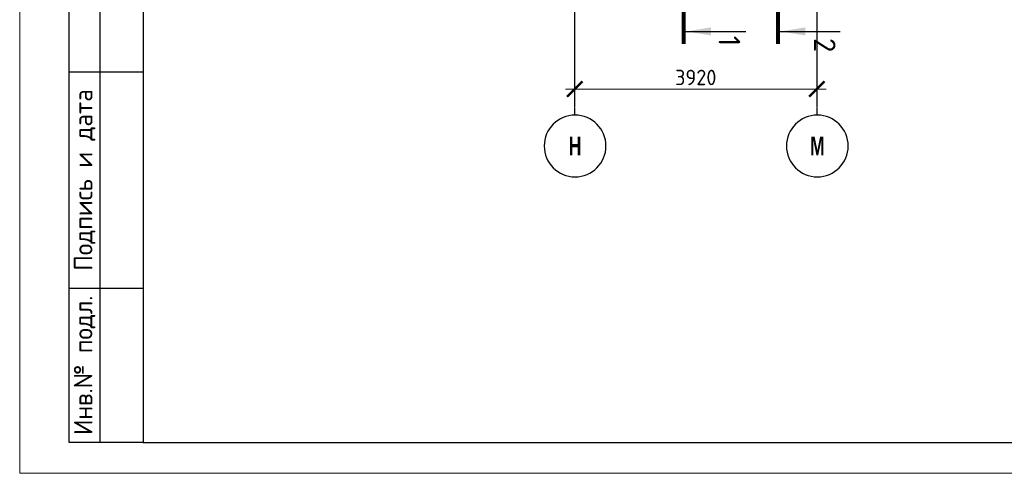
# Model space of a CAD drawing. Header units: millimetres. Extents: x 259029 to 2494469, y -731578 to -57567.
# Tile 14 of 253: x 316337 to 332270, y -659978 to -652631. Entities that reach past the tile are written whole.
import ezdxf
from ezdxf.enums import TextEntityAlignment as Align

# ---------------------------------------------------------------- set-up
doc = ezdxf.new("R2010")
doc.units = ezdxf.units.MM
doc.linetypes.add('______5', pattern=[1100, 800, -100, 100, -100])
doc.linetypes.add('Б-1.1 оси$0$Б-1.1 Оси$0$GOST2.303 5', pattern=[24, 20, -1.5, 1, -1.5])
doc.layers.get('Defpoints').update_dxf_attribs({"color": 140})
for name, color, linetype, lineweight in [('RAZMER', 100, 'Continuous', 15), ('ОСИ', 151, 'Б-1.1 оси$0$Б-1.1 Оси$0$GOST2.303 5', 9), ('Символы 0.20', 1, 'Continuous', 20), ('Символы 0.20 @ 100', 1, 'Continuous', 20), ('Текст', 41, 'Continuous', 30), ('ТОНКИЕ', 7, 'Continuous', 9)]:
    doc.layers.add(name, color=color, linetype=linetype, lineweight=lineweight)
doc.layers.add('ТОЛСТЫЕ_ОСНОВНЫЕ', color=6, linetype='Continuous')
doc.styles.add('Century Gothic', font='GOTHIC.TTF')
doc.styles.add('style1', font='GOST_Common.ttf', dxfattribs={"height": 500})
doc.styles.add('ГОСТ', font='GOST_Common.ttf')
doc.dimstyles.new('ГОСТ', dxfattribs={"dimscale": 0, "dimtxt": 2.5, "dimasz": 2.5, "dimexe": 1.25, "dimexo": 0.625, "dimtad": 1, "dimdec": 0, "dimtxsty": 'ГОСТ', "dimblk": 'ARCHTICK', "dimcen": 2.5, "dimdle": 1.5, "dimclrd": 256, "dimclre": 256, "dimclrt": 256, "dimadec": 0, "dimazin": 0, "dimtfac": 1, "dimtdec": 0, "dimtmove": 1, "dimatfit": 3, "dimfxl": 2, "dimtfill": 1, "dimlwd": 0, "dimarcsym": 0})

# ---------------------------------------------------------------- blocks, each defined once
blk = doc.blocks.new('*U27')
at = {"layer": 'ТОЛСТЫЕ_ОСНОВНЫЕ'}
for p, q in [((8, 5), (8, 90)), ((13, 5), (13, 90)), ((8, 65), (20, 65)), ((8, 30), (20, 30)), ((20, 5), (8, 5))]:
    blk.add_line(p, q, dxfattribs=at)
at = {"layer": 'ТОЛСТЫЕ_ОСНОВНЫЕ', "color": 6}
blk.add_lwpolyline([(20, 5), (886, 5), (886, 415), (20, 415)], close=True, dxfattribs=at)
at = {"layer": 'ТОНКИЕ'}
blk.add_lwpolyline([(0, 0), (891, 0), (891, 420), (0, 420)], close=True, dxfattribs=at)
at = {"layer": 'Текст', "style": 'style1'}
for s, p in [('Подпись и дата', (10.5, 47.5)), ('Инв.№ подл.', (10.5, 17.5))]:
    blk.add_text(s, height=3, rotation=90, dxfattribs=at).set_placement(p, align=Align.MIDDLE)
blk = doc.blocks.new('NSY101')
at = {"color": 0, "linetype": 'ByBlock', "lineweight": -2}
blk.add_circle((0, 0), 50, dxfattribs=at)
blk = doc.blocks.new('_ArchTick')
at = {"color": 0, "linetype": 'ByBlock', "const_width": 0.15}
blk.add_lwpolyline([(-0.5, -0.5), (0.5, 0.5)], dxfattribs=at)
blk = doc.blocks.new('*D331')
at = {"layer": 'Defpoints', "color": 0, "lineweight": -2, "transparency": 16777216}
for p in [(325317, -650755), (329237, -650755), (325317, -653755)]:
    blk.add_point(p, dxfattribs=at)
at = {"layer": 'RAZMER', "lineweight": -2, "transparency": 16777216}
for p, q in [((325317, -650817), (325317, -653880)), ((329237, -650817), (329237, -653880))]:
    blk.add_line(p, q, dxfattribs=at)
at = {"layer": 'RAZMER', "lineweight": 0, "transparency": 16777216}
blk.add_line((329387, -653755), (325167, -653755), dxfattribs=at)
at = {"layer": 'RAZMER', "lineweight": 0, "transparency": 16777216, "xscale": 250, "yscale": 250, "zscale": 250, "rotation": 180}
blk.add_blockref('_ArchTick', (325317, -653755), dxfattribs=at)
at = {"layer": 'RAZMER', "lineweight": 0, "transparency": 16777216, "xscale": 250, "yscale": 250, "zscale": 250}
blk.add_blockref('_ArchTick', (329237, -653755), dxfattribs=at)
at = {"layer": 'RAZMER', "transparency": 16777216, "insert": (327277, -653567), "char_height": 250, "width": 583.33, "attachment_point": 5, "style": 'ГОСТ', "bg_fill": 3, "box_fill_scale": 1.1, "bg_fill_color": 256, "bg_fill_true_color": 13158600, "bg_fill_transparency": 0}
blk.add_mtext('3920', dxfattribs=at)
blk = doc.blocks.new('*U29')
at = {"layer": 'Символы 0.20', "linetype": 'Continuous', "lineweight": 25}
for p, q in [((-5, 0.35), (-5, 10.05)), ((87.95, 0.35), (87.95, 10.05))]:
    blk.add_line(p, q, dxfattribs=at)
at = {"layer": 'Символы 0.20', "linetype": 'Continuous', "lineweight": 80}
for p, q in [((-7, 0), (0, 0)), ((89.95, 0), (82.95, 0))]:
    blk.add_line(p, q, dxfattribs=at)
at = {"layer": 'Символы 0.20', "linetype": 'Continuous', "lineweight": 25}
for points in [[(-5, 0.46), (-4.35, 4.36), (-5.65, 4.36)], [(87.95, 0.46), (87.29, 4.39), (88.61, 4.39)]]:
    blk.add_solid(points, dxfattribs=at)
at = {"layer": 'Символы 0.20', "style": 'ГОСТ'}
blk.add_attdef('1', text='', height=3.5, dxfattribs=at).set_placement((-6, 7.7), align=Align.MIDDLE_CENTER)
blk.add_attdef('2', text='', height=3.5, dxfattribs=at).set_placement((90.33, 7.38), align=Align.MIDDLE_RIGHT)
blk = doc.blocks.new('*U30')
at = {"layer": 'Символы 0.20', "linetype": 'Continuous', "lineweight": 25}
for p, q in [((-5, 0.35), (-5, 10.05)), ((87.95, 0.35), (87.95, 10.05))]:
    blk.add_line(p, q, dxfattribs=at)
at = {"layer": 'Символы 0.20', "linetype": 'Continuous', "lineweight": 80}
for p, q in [((-7, 0), (0, 0)), ((89.95, 0), (82.95, 0))]:
    blk.add_line(p, q, dxfattribs=at)
at = {"layer": 'Символы 0.20', "linetype": 'Continuous', "lineweight": 25}
for points in [[(-5, 0.46), (-4.35, 4.36), (-5.65, 4.36)], [(87.95, 0.46), (87.29, 4.39), (88.61, 4.39)]]:
    blk.add_solid(points, dxfattribs=at)
at = {"layer": 'Символы 0.20', "style": 'ГОСТ'}
blk.add_attdef('1', text='', height=3.5, dxfattribs=at).set_placement((-8.45, 7.61), align=Align.MIDDLE_CENTER)
blk.add_attdef('2', text='', height=3.5, dxfattribs=at).set_placement((91.31, 7.53), align=Align.MIDDLE_RIGHT)

msp = doc.modelspace()

# ---------------------------------------------------------------- linework, layer by layer
at = {"layer": 'ОСИ', "color": 16, "linetype": '______5', "lineweight": 25, "ltscale": 0.05}
for p, q in [((325316.7, -643880.4), (325316.7, -654177.8)), ((329236.7, -643880.4), (329236.7, -654177.8))]:
    msp.add_line(p, q, dxfattribs=at)

# ---------------------------------------------------------------- block references
at = {"xscale": 100, "yscale": 100, "zscale": 100}
msp.add_blockref('*U27', (316337.4, -659978), dxfattribs=at)
at = {"layer": 'ОСИ', "color": 16, "linetype": 'Continuous', "lineweight": 25, "xscale": -10, "yscale": 10, "zscale": 10}
for p in [(325324.4, -654676.5), (329244.4, -654676.5)]:
    msp.add_blockref('NSY101', p, dxfattribs=at)

# ---------------------------------------------------------------- texts
at = {"layer": 'ОСИ', "color": 16, "linetype": 'Continuous', "lineweight": 25, "char_height": 300, "width": 575, "attachment_point": 5, "style": 'Century Gothic'}
for s, insert in [('{\\fCentury Gothic|b1|i0|c204|p34;\\W0.7;Н}', (325324.4, -654676.5)), ('{\\fCentury Gothic|b1|i0|c204|p34;\\W0.7;М}', (329244.4, -654676.5))]:
    msp.add_mtext(s, dxfattribs=dict(at, insert=insert))

# ---------------------------------------------------------------- next in the draw order: dimensions: what is measured, and where the dimension line sits
at = {"layer": 'RAZMER', "color": 0}
dim = msp.add_linear_dim(base=(325316.7, -653754.9), p1=(329236.7, -650754.9), p2=(325316.7, -650754.9), angle=180, dimstyle='ГОСТ', override={"dimscale": 100, "dimtix": 0, "dimtofl": 1, "dimtmove": 1, "dimatfit": 3}, dxfattribs=at)
dim.commit()
dim.dimension.update_dxf_attribs({"geometry": '*D331', "text_midpoint": (327276.7, -653567.4)})

# ---------------------------------------------------------------- next in the draw order: block references
at = {"layer": 'Символы 0.20 @ 100', "xscale": 100, "yscale": 100, "zscale": 100, "rotation": 270}
for name, p, values in [('*U30', (328610, -644026.4, 330), {'1': '2', '2': '2'}), ('*U29', (327083.5, -644026.4, 330), {'1': '1 ', '2': '1'})]:
    msp.add_blockref(name, p, dxfattribs=at).add_auto_attribs(values)

doc.saveas('drawing.dxf')
